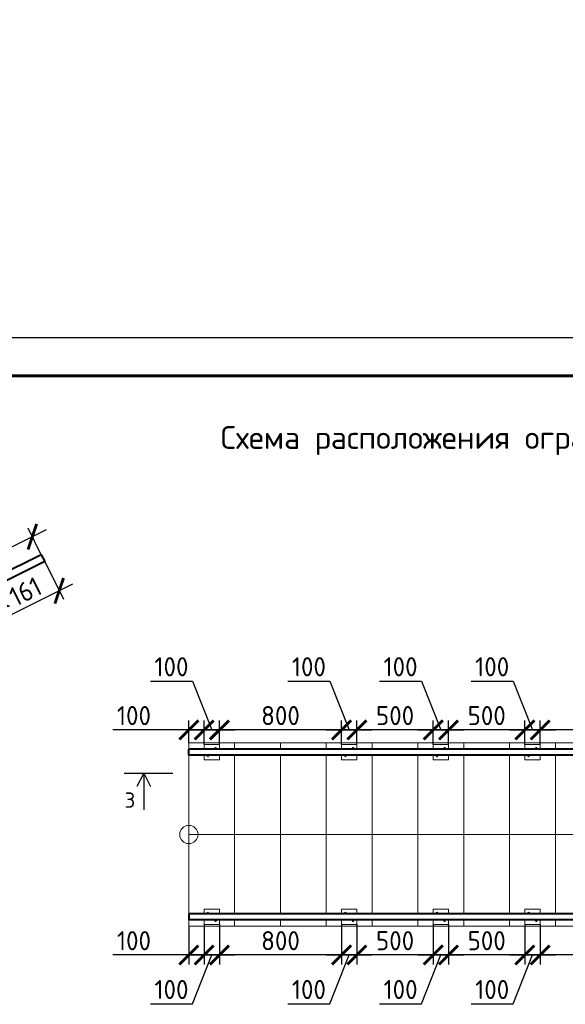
# Model space of a CAD drawing. Header units: millimetres. Extents: x 130535 to 1380046, y -231620 to 121434.
# Tile 130 of 135: x 910532 to 917676, y 12951 to 25855. Entities that reach past the tile are written whole.
import ezdxf
from ezdxf import colors
from ezdxf.entities.mleader import LeaderData, LeaderLine
from ezdxf.math import Vec2, Vec3

# ---------------------------------------------------------------- set-up
doc = ezdxf.new("R2010")
doc.units = ezdxf.units.MM
doc.layers.get('DEFPOINTS').update_dxf_attribs({"lineweight": 0})
for name, color, linetype, lineweight in [('!PIARENA-KR-ADDITIONAL TEXT_ВЫНОСКИ', 7, 'Continuous', 13), ('Колонна', 7, 'Continuous', 50), ('Основная', 7, 'Continuous', 40), ('Столовая Двери и окна', 7, 'Continuous', 15), ('Текст', 7, 'Continuous', 25), ('ТОНКИЕ', 7, 'Continuous', 9)]:
    doc.layers.add(name, color=color, linetype=linetype, lineweight=lineweight)
doc.styles.add('!Main', font='isocpeui.ttf')
doc.styles.add('GOST-2.304_Type-B', font='GOST_Common.ttf')
doc.styles.add('ISOCPEUR', font='isocpeur.ttf')
doc.dimstyles.new('СПДС', dxfattribs={"dimscale": 100, "dimtxt": 2.5, "dimasz": 2.5, "dimexe": 1.25, "dimexo": 0, "dimtad": 1, "dimdec": 0, "dimtxsty": 'GOST-2.304_Type-B', "dimblk": 'ARCHTICK', "dimcen": 2.5, "dimdle": 2, "dimadec": 0, "dimazin": 2, "dimtfac": 0.75, "dimtdec": 0, "dimtmove": 1, "dimatfit": 3, "dimfxl": 1, "dimtolj": 1, "dimarcsym": 1})

# ---------------------------------------------------------------- blocks, each defined once
blk = doc.blocks.new('_ArchTick')
at = {"color": 0, "linetype": 'ByBlock', "const_width": 0.15}
blk.add_lwpolyline([(-0.5, -0.5), (0.5, 0.5)], dxfattribs=at)
blk = doc.blocks.new('*D1279')
at = {"layer": 'DEFPOINTS', "color": 0, "linetype": 'Continuous', "lineweight": 0, "ltscale": 100}
for p in [(913147, 16547), (913147, 16357), (914747, 16357)]:
    blk.add_point(p, dxfattribs=at)
at = {"layer": 'ТОНКИЕ', "color": 0, "lineweight": -2}
for p, q in [((913147, 16357), (913147, 16672)), ((914747, 16357), (914747, 16672)), ((914947, 16547), (912947, 16547))]:
    blk.add_line(p, q, dxfattribs=at)
at = {"layer": 'ТОНКИЕ', "color": 0, "linetype": 'Continuous', "lineweight": -2, "ltscale": 100, "xscale": 250, "yscale": 250, "zscale": 250, "rotation": 180}
blk.add_blockref('_ArchTick', (913147, 16547), dxfattribs=at)
at = {"layer": 'ТОНКИЕ', "color": 0, "linetype": 'Continuous', "lineweight": -2, "ltscale": 100, "xscale": 250, "yscale": 250, "zscale": 250}
blk.add_blockref('_ArchTick', (914747, 16547), dxfattribs=at)
at = {"layer": 'ТОНКИЕ', "color": 0, "linetype": 'Continuous', "ltscale": 100, "insert": (913947, 16735), "char_height": 250, "attachment_point": 5, "style": 'GOST-2.304_Type-B'}
blk.add_mtext('\\A1;800', dxfattribs=at)
blk = doc.blocks.new('*D1280')
at = {"layer": 'DEFPOINTS', "color": 0, "linetype": 'Continuous', "lineweight": 0, "ltscale": 100}
for p in [(914947, 16547), (914947, 16357), (915947, 16357)]:
    blk.add_point(p, dxfattribs=at)
at = {"layer": 'ТОНКИЕ', "color": 0, "lineweight": -2}
for p, q in [((914947, 16357), (914947, 16672)), ((915947, 16357), (915947, 16672)), ((916147, 16547), (914747, 16547))]:
    blk.add_line(p, q, dxfattribs=at)
at = {"layer": 'ТОНКИЕ', "color": 0, "linetype": 'Continuous', "lineweight": -2, "ltscale": 100, "xscale": 250, "yscale": 250, "zscale": 250, "rotation": 180}
blk.add_blockref('_ArchTick', (914947, 16547), dxfattribs=at)
at = {"layer": 'ТОНКИЕ', "color": 0, "linetype": 'Continuous', "lineweight": -2, "ltscale": 100, "xscale": 250, "yscale": 250, "zscale": 250}
blk.add_blockref('_ArchTick', (915947, 16547), dxfattribs=at)
at = {"layer": 'ТОНКИЕ', "color": 0, "linetype": 'Continuous', "ltscale": 100, "insert": (915447, 16735), "char_height": 250, "attachment_point": 5, "style": 'GOST-2.304_Type-B'}
blk.add_mtext('\\A1;500', dxfattribs=at)
blk = doc.blocks.new('*D1281')
at = {"layer": 'DEFPOINTS', "color": 0, "linetype": 'Continuous', "lineweight": 0, "ltscale": 100}
for p in [(912747, 16547), (912747, 16377), (912947, 16357)]:
    blk.add_point(p, dxfattribs=at)
at = {"layer": 'ТОНКИЕ', "color": 0, "lineweight": -2}
for p, q in [((912747, 16377), (912747, 16672)), ((912947, 16357), (912947, 16672)), ((912747, 16547), (911753, 16547)), ((913147, 16547), (912547, 16547))]:
    blk.add_line(p, q, dxfattribs=at)
at = {"layer": 'ТОНКИЕ', "color": 0, "linetype": 'Continuous', "lineweight": -2, "ltscale": 100, "xscale": 250, "yscale": 250, "zscale": 250, "rotation": 180}
blk.add_blockref('_ArchTick', (912747, 16547), dxfattribs=at)
at = {"layer": 'ТОНКИЕ', "color": 0, "linetype": 'Continuous', "lineweight": -2, "ltscale": 100, "xscale": 250, "yscale": 250, "zscale": 250}
blk.add_blockref('_ArchTick', (912947, 16547), dxfattribs=at)
at = {"layer": 'ТОНКИЕ', "color": 0, "linetype": 'Continuous', "ltscale": 100, "insert": (912028, 16735), "char_height": 250, "attachment_point": 5, "style": 'GOST-2.304_Type-B'}
blk.add_mtext('\\A1;100', dxfattribs=at)
blk = doc.blocks.new('*D1282')
at = {"layer": 'DEFPOINTS', "color": 0, "linetype": 'Continuous', "lineweight": 0, "ltscale": 100}
for p in [(917347, 16547), (917347, 16357), (918942, 16357)]:
    blk.add_point(p, dxfattribs=at)
at = {"layer": 'ТОНКИЕ', "color": 0, "lineweight": -2, "ltscale": 100}
for p, q in [((917347, 16357), (917347, 16672)), ((918942, 16357), (918942, 16672)), ((919142, 16547), (917147, 16547))]:
    blk.add_line(p, q, dxfattribs=at)
at = {"layer": 'ТОНКИЕ', "color": 0, "linetype": 'Continuous', "lineweight": -2, "ltscale": 100, "xscale": 250, "yscale": 250, "zscale": 250, "rotation": 180}
blk.add_blockref('_ArchTick', (917347, 16547), dxfattribs=at)
at = {"layer": 'ТОНКИЕ', "color": 0, "linetype": 'Continuous', "lineweight": -2, "ltscale": 100, "xscale": 250, "yscale": 250, "zscale": 250}
blk.add_blockref('_ArchTick', (918942, 16547), dxfattribs=at)
at = {"layer": 'ТОНКИЕ', "color": 0, "linetype": 'Continuous', "ltscale": 100, "insert": (918142, 16735), "char_height": 250, "attachment_point": 5, "style": 'GOST-2.304_Type-B'}
blk.add_mtext('\\A1;800', dxfattribs=at)
blk = doc.blocks.new('*D1286')
at = {"layer": 'DEFPOINTS', "color": 0, "linetype": 'Continuous', "lineweight": 0, "ltscale": 100}
for p in [(917347, 16547), (917147, 16357), (917347, 16357)]:
    blk.add_point(p, dxfattribs=at)
at = {"layer": 'ТОНКИЕ', "color": 0, "lineweight": -2}
for p, q in [((916444, 17187), (916994, 17187)), ((916994, 17187), (917247, 16547)), ((917147, 16357), (917147, 16672)), ((917347, 16357), (917347, 16672)), ((916947, 16547), (917547, 16547))]:
    blk.add_line(p, q, dxfattribs=at)
at = {"layer": 'ТОНКИЕ', "color": 0, "linetype": 'Continuous', "lineweight": -2, "ltscale": 100, "xscale": 250, "yscale": 250, "zscale": 250, "rotation": 180}
blk.add_blockref('_ArchTick', (917147, 16547), dxfattribs=at)
at = {"layer": 'ТОНКИЕ', "color": 0, "linetype": 'Continuous', "lineweight": -2, "ltscale": 100, "xscale": 250, "yscale": 250, "zscale": 250}
blk.add_blockref('_ArchTick', (917347, 16547), dxfattribs=at)
at = {"layer": 'ТОНКИЕ', "color": 0, "linetype": 'Continuous', "ltscale": 100, "insert": (916719, 17375), "char_height": 250, "attachment_point": 5, "style": 'GOST-2.304_Type-B'}
blk.add_mtext('\\A1;100', dxfattribs=at)
blk = doc.blocks.new('*D1287')
at = {"layer": 'DEFPOINTS', "color": 0, "linetype": 'Continuous', "lineweight": 0, "ltscale": 100}
for p in [(914947, 16547), (914747, 16357), (914947, 16357)]:
    blk.add_point(p, dxfattribs=at)
at = {"layer": 'ТОНКИЕ', "color": 0, "lineweight": -2}
for p, q in [((914044, 17187), (914594, 17187)), ((914594, 17187), (914847, 16547)), ((914747, 16357), (914747, 16672)), ((914947, 16357), (914947, 16672)), ((914547, 16547), (915147, 16547))]:
    blk.add_line(p, q, dxfattribs=at)
at = {"layer": 'ТОНКИЕ', "color": 0, "linetype": 'Continuous', "lineweight": -2, "ltscale": 100, "xscale": 250, "yscale": 250, "zscale": 250, "rotation": 180}
blk.add_blockref('_ArchTick', (914747, 16547), dxfattribs=at)
at = {"layer": 'ТОНКИЕ', "color": 0, "linetype": 'Continuous', "lineweight": -2, "ltscale": 100, "xscale": 250, "yscale": 250, "zscale": 250}
blk.add_blockref('_ArchTick', (914947, 16547), dxfattribs=at)
at = {"layer": 'ТОНКИЕ', "color": 0, "linetype": 'Continuous', "ltscale": 100, "insert": (914319, 17375), "char_height": 250, "attachment_point": 5, "style": 'GOST-2.304_Type-B'}
blk.add_mtext('\\A1;100', dxfattribs=at)
blk = doc.blocks.new('*D1288')
at = {"layer": 'DEFPOINTS', "color": 0, "linetype": 'Continuous', "lineweight": 0, "ltscale": 100}
for p in [(913147, 16547), (912947, 16357), (913147, 16357)]:
    blk.add_point(p, dxfattribs=at)
at = {"layer": 'ТОНКИЕ', "color": 0, "lineweight": -2}
for p, q in [((912244, 17187), (912794, 17187)), ((912794, 17187), (913047, 16547)), ((912947, 16357), (912947, 16672)), ((913147, 16357), (913147, 16672)), ((912747, 16547), (913347, 16547))]:
    blk.add_line(p, q, dxfattribs=at)
at = {"layer": 'ТОНКИЕ', "color": 0, "linetype": 'Continuous', "lineweight": -2, "ltscale": 100, "xscale": 250, "yscale": 250, "zscale": 250, "rotation": 180}
blk.add_blockref('_ArchTick', (912947, 16547), dxfattribs=at)
at = {"layer": 'ТОНКИЕ', "color": 0, "linetype": 'Continuous', "lineweight": -2, "ltscale": 100, "xscale": 250, "yscale": 250, "zscale": 250}
blk.add_blockref('_ArchTick', (913147, 16547), dxfattribs=at)
at = {"layer": 'ТОНКИЕ', "color": 0, "linetype": 'Continuous', "ltscale": 100, "insert": (912519, 17375), "char_height": 250, "attachment_point": 5, "style": 'GOST-2.304_Type-B'}
blk.add_mtext('\\A1;100', dxfattribs=at)
blk = doc.blocks.new('Из_буфера5277')
at = {"linetype": 'Continuous', "lineweight": 25, "ltscale": 100}
blk.add_lwpolyline([(0, 0), (42000, 0), (42000, 29700), (0, 29700), (0, 0)], dxfattribs=at)
at = {"linetype": 'Continuous', "lineweight": 60, "ltscale": 100}
blk.add_lwpolyline([(2000, 500), (41500, 500), (41500, 29200), (2000, 29200), (2000, 500)], dxfattribs=at)
blk = doc.blocks.new('*D1350')
at = {"layer": 'DEFPOINTS', "color": 0, "linetype": 'Continuous', "lineweight": 0, "ltscale": 100}
for p in [(910814, 18843), (894197, 10879), (894314, 10643)]:
    blk.add_point(p, dxfattribs=at)
at = {"layer": 'ТОНКИЕ', "color": 0, "lineweight": -2, "ltscale": 100}
for p, q in [((910876, 19168), (894018, 10790)), ((910814, 18843), (910642, 19191)), ((894314, 10643), (894142, 10991))]:
    blk.add_line(p, q, dxfattribs=at)
at = {"layer": 'ТОНКИЕ', "color": 0, "linetype": 'Continuous', "lineweight": -2, "ltscale": 100, "xscale": 250, "yscale": 250, "zscale": 250}
for p, rotation in [((910697, 19079), 26.42598402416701), ((894197, 10879), 206.425984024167)]:
    blk.add_blockref('_ArchTick', p, dxfattribs=dict(at, rotation=rotation))
at = {"layer": 'ТОНКИЕ', "color": 0, "linetype": 'Continuous', "ltscale": 100, "insert": (902050, 14991), "char_height": 250, "attachment_point": 5, "rotation": 26.426, "style": 'GOST-2.304_Type-B'}
blk.add_mtext('\\A1;3685', dxfattribs=at)
blk = doc.blocks.new('*D1439')
at = {"layer": 'DEFPOINTS', "color": 0, "linetype": 'Continuous', "lineweight": 0, "ltscale": 100}
for p in [(916147, 16547), (915947, 16357), (916147, 16357)]:
    blk.add_point(p, dxfattribs=at)
at = {"layer": 'ТОНКИЕ', "color": 0, "lineweight": -2}
for p, q in [((915244, 17187), (915794, 17187)), ((915794, 17187), (916047, 16547)), ((915947, 16357), (915947, 16672)), ((916147, 16357), (916147, 16672)), ((915747, 16547), (916347, 16547))]:
    blk.add_line(p, q, dxfattribs=at)
at = {"layer": 'ТОНКИЕ', "color": 0, "linetype": 'Continuous', "lineweight": -2, "ltscale": 100, "xscale": 250, "yscale": 250, "zscale": 250, "rotation": 180}
blk.add_blockref('_ArchTick', (915947, 16547), dxfattribs=at)
at = {"layer": 'ТОНКИЕ', "color": 0, "linetype": 'Continuous', "lineweight": -2, "ltscale": 100, "xscale": 250, "yscale": 250, "zscale": 250}
blk.add_blockref('_ArchTick', (916147, 16547), dxfattribs=at)
at = {"layer": 'ТОНКИЕ', "color": 0, "linetype": 'Continuous', "ltscale": 100, "insert": (915519, 17375), "char_height": 250, "attachment_point": 5, "style": 'GOST-2.304_Type-B'}
blk.add_mtext('\\A1;100', dxfattribs=at)
blk = doc.blocks.new('*D1440')
at = {"layer": 'DEFPOINTS', "color": 0, "linetype": 'Continuous', "lineweight": 0, "ltscale": 100}
for p in [(916147, 16547), (916147, 16357), (917147, 16357)]:
    blk.add_point(p, dxfattribs=at)
at = {"layer": 'ТОНКИЕ', "color": 0, "lineweight": -2}
for p, q in [((916147, 16357), (916147, 16672)), ((917147, 16357), (917147, 16672)), ((917347, 16547), (915947, 16547))]:
    blk.add_line(p, q, dxfattribs=at)
at = {"layer": 'ТОНКИЕ', "color": 0, "linetype": 'Continuous', "lineweight": -2, "ltscale": 100, "xscale": 250, "yscale": 250, "zscale": 250, "rotation": 180}
blk.add_blockref('_ArchTick', (916147, 16547), dxfattribs=at)
at = {"layer": 'ТОНКИЕ', "color": 0, "linetype": 'Continuous', "lineweight": -2, "ltscale": 100, "xscale": 250, "yscale": 250, "zscale": 250}
blk.add_blockref('_ArchTick', (917147, 16547), dxfattribs=at)
at = {"layer": 'ТОНКИЕ', "color": 0, "linetype": 'Continuous', "ltscale": 100, "insert": (916647, 16735), "char_height": 250, "attachment_point": 5, "style": 'GOST-2.304_Type-B'}
blk.add_mtext('\\A1;500', dxfattribs=at)
blk = doc.blocks.new('*D1441')
at = {"layer": 'DEFPOINTS', "color": 0, "linetype": 'Continuous', "lineweight": 0, "ltscale": 100}
for p in [(913147, 13997), (914747, 13997), (913147, 13598)]:
    blk.add_point(p, dxfattribs=at)
at = {"layer": 'ТОНКИЕ', "color": 0, "lineweight": -2}
for p, q in [((913147, 13997), (913147, 13473)), ((914747, 13997), (914747, 13473)), ((914947, 13598), (912947, 13598))]:
    blk.add_line(p, q, dxfattribs=at)
at = {"layer": 'ТОНКИЕ', "color": 0, "linetype": 'Continuous', "lineweight": -2, "ltscale": 100, "xscale": 250, "yscale": 250, "zscale": 250, "rotation": 180}
blk.add_blockref('_ArchTick', (913147, 13598), dxfattribs=at)
at = {"layer": 'ТОНКИЕ', "color": 0, "linetype": 'Continuous', "lineweight": -2, "ltscale": 100, "xscale": 250, "yscale": 250, "zscale": 250}
blk.add_blockref('_ArchTick', (914747, 13598), dxfattribs=at)
at = {"layer": 'ТОНКИЕ', "color": 0, "linetype": 'Continuous', "ltscale": 100, "insert": (913947, 13785), "char_height": 250, "attachment_point": 5, "style": 'GOST-2.304_Type-B'}
blk.add_mtext('\\A1;800', dxfattribs=at)
blk = doc.blocks.new('*D1442')
at = {"layer": 'DEFPOINTS', "color": 0, "linetype": 'Continuous', "lineweight": 0, "ltscale": 100}
for p in [(914947, 13997), (915947, 13997), (914947, 13598)]:
    blk.add_point(p, dxfattribs=at)
at = {"layer": 'ТОНКИЕ', "color": 0, "lineweight": -2}
for p, q in [((914947, 13997), (914947, 13473)), ((915947, 13997), (915947, 13473)), ((916147, 13598), (914747, 13598))]:
    blk.add_line(p, q, dxfattribs=at)
at = {"layer": 'ТОНКИЕ', "color": 0, "linetype": 'Continuous', "lineweight": -2, "ltscale": 100, "xscale": 250, "yscale": 250, "zscale": 250, "rotation": 180}
blk.add_blockref('_ArchTick', (914947, 13598), dxfattribs=at)
at = {"layer": 'ТОНКИЕ', "color": 0, "linetype": 'Continuous', "lineweight": -2, "ltscale": 100, "xscale": 250, "yscale": 250, "zscale": 250}
blk.add_blockref('_ArchTick', (915947, 13598), dxfattribs=at)
at = {"layer": 'ТОНКИЕ', "color": 0, "linetype": 'Continuous', "ltscale": 100, "insert": (915447, 13785), "char_height": 250, "attachment_point": 5, "style": 'GOST-2.304_Type-B'}
blk.add_mtext('\\A1;500', dxfattribs=at)
blk = doc.blocks.new('*D1443')
at = {"layer": 'DEFPOINTS', "color": 0, "linetype": 'Continuous', "lineweight": 0, "ltscale": 100}
for p in [(912747, 13977), (912947, 13997), (912747, 13598)]:
    blk.add_point(p, dxfattribs=at)
at = {"layer": 'ТОНКИЕ', "color": 0, "lineweight": -2}
for p, q in [((912747, 13977), (912747, 13473)), ((912947, 13997), (912947, 13473)), ((912747, 13598), (911753, 13598)), ((913147, 13598), (912547, 13598))]:
    blk.add_line(p, q, dxfattribs=at)
at = {"layer": 'ТОНКИЕ', "color": 0, "linetype": 'Continuous', "lineweight": -2, "ltscale": 100, "xscale": 250, "yscale": 250, "zscale": 250, "rotation": 180}
blk.add_blockref('_ArchTick', (912747, 13598), dxfattribs=at)
at = {"layer": 'ТОНКИЕ', "color": 0, "linetype": 'Continuous', "lineweight": -2, "ltscale": 100, "xscale": 250, "yscale": 250, "zscale": 250}
blk.add_blockref('_ArchTick', (912947, 13598), dxfattribs=at)
at = {"layer": 'ТОНКИЕ', "color": 0, "linetype": 'Continuous', "ltscale": 100, "insert": (912028, 13785), "char_height": 250, "attachment_point": 5, "style": 'GOST-2.304_Type-B'}
blk.add_mtext('\\A1;100', dxfattribs=at)
blk = doc.blocks.new('*D1444')
at = {"layer": 'DEFPOINTS', "color": 0, "linetype": 'Continuous', "lineweight": 0, "ltscale": 100}
for p in [(917347, 13997), (918942, 13997), (917347, 13598)]:
    blk.add_point(p, dxfattribs=at)
at = {"layer": 'ТОНКИЕ', "color": 0, "lineweight": -2, "ltscale": 100}
for p, q in [((917347, 13997), (917347, 13473)), ((918942, 13997), (918942, 13473)), ((919142, 13598), (917147, 13598))]:
    blk.add_line(p, q, dxfattribs=at)
at = {"layer": 'ТОНКИЕ', "color": 0, "linetype": 'Continuous', "lineweight": -2, "ltscale": 100, "xscale": 250, "yscale": 250, "zscale": 250, "rotation": 180}
blk.add_blockref('_ArchTick', (917347, 13598), dxfattribs=at)
at = {"layer": 'ТОНКИЕ', "color": 0, "linetype": 'Continuous', "lineweight": -2, "ltscale": 100, "xscale": 250, "yscale": 250, "zscale": 250}
blk.add_blockref('_ArchTick', (918942, 13598), dxfattribs=at)
at = {"layer": 'ТОНКИЕ', "color": 0, "linetype": 'Continuous', "ltscale": 100, "insert": (918142, 13785), "char_height": 250, "attachment_point": 5, "style": 'GOST-2.304_Type-B'}
blk.add_mtext('\\A1;800', dxfattribs=at)
blk = doc.blocks.new('*D1446')
at = {"layer": 'DEFPOINTS', "color": 0, "linetype": 'Continuous', "lineweight": 0, "ltscale": 100}
for p in [(917147, 13997), (917347, 13997), (917347, 13598)]:
    blk.add_point(p, dxfattribs=at)
at = {"layer": 'ТОНКИЕ', "color": 0, "lineweight": -2}
for p, q in [((917147, 13997), (917147, 13473)), ((917347, 13997), (917347, 13473)), ((916947, 13598), (917547, 13598)), ((916994, 12958), (917247, 13598)), ((916444, 12958), (916994, 12958))]:
    blk.add_line(p, q, dxfattribs=at)
at = {"layer": 'ТОНКИЕ', "color": 0, "linetype": 'Continuous', "lineweight": -2, "ltscale": 100, "xscale": 250, "yscale": 250, "zscale": 250, "rotation": 180}
blk.add_blockref('_ArchTick', (917147, 13598), dxfattribs=at)
at = {"layer": 'ТОНКИЕ', "color": 0, "linetype": 'Continuous', "lineweight": -2, "ltscale": 100, "xscale": 250, "yscale": 250, "zscale": 250}
blk.add_blockref('_ArchTick', (917347, 13598), dxfattribs=at)
at = {"layer": 'ТОНКИЕ', "color": 0, "linetype": 'Continuous', "ltscale": 100, "insert": (916719, 13145), "char_height": 250, "attachment_point": 5, "style": 'GOST-2.304_Type-B'}
blk.add_mtext('\\A1;100', dxfattribs=at)
blk = doc.blocks.new('*D1447')
at = {"layer": 'DEFPOINTS', "color": 0, "linetype": 'Continuous', "lineweight": 0, "ltscale": 100}
for p in [(914747, 13997), (914947, 13997), (914947, 13598)]:
    blk.add_point(p, dxfattribs=at)
at = {"layer": 'ТОНКИЕ', "color": 0, "lineweight": -2}
for p, q in [((914747, 13997), (914747, 13473)), ((914947, 13997), (914947, 13473)), ((914547, 13598), (915147, 13598)), ((914594, 12958), (914847, 13598)), ((914044, 12958), (914594, 12958))]:
    blk.add_line(p, q, dxfattribs=at)
at = {"layer": 'ТОНКИЕ', "color": 0, "linetype": 'Continuous', "lineweight": -2, "ltscale": 100, "xscale": 250, "yscale": 250, "zscale": 250, "rotation": 180}
blk.add_blockref('_ArchTick', (914747, 13598), dxfattribs=at)
at = {"layer": 'ТОНКИЕ', "color": 0, "linetype": 'Continuous', "lineweight": -2, "ltscale": 100, "xscale": 250, "yscale": 250, "zscale": 250}
blk.add_blockref('_ArchTick', (914947, 13598), dxfattribs=at)
at = {"layer": 'ТОНКИЕ', "color": 0, "linetype": 'Continuous', "ltscale": 100, "insert": (914319, 13145), "char_height": 250, "attachment_point": 5, "style": 'GOST-2.304_Type-B'}
blk.add_mtext('\\A1;100', dxfattribs=at)
blk = doc.blocks.new('*D1448')
at = {"layer": 'DEFPOINTS', "color": 0, "linetype": 'Continuous', "lineweight": 0, "ltscale": 100}
for p in [(912947, 13997), (913147, 13997), (913147, 13598)]:
    blk.add_point(p, dxfattribs=at)
at = {"layer": 'ТОНКИЕ', "color": 0, "lineweight": -2}
for p, q in [((912947, 13997), (912947, 13473)), ((913147, 13997), (913147, 13473)), ((912747, 13598), (913347, 13598)), ((912794, 12958), (913047, 13598)), ((912244, 12958), (912794, 12958))]:
    blk.add_line(p, q, dxfattribs=at)
at = {"layer": 'ТОНКИЕ', "color": 0, "linetype": 'Continuous', "lineweight": -2, "ltscale": 100, "xscale": 250, "yscale": 250, "zscale": 250, "rotation": 180}
blk.add_blockref('_ArchTick', (912947, 13598), dxfattribs=at)
at = {"layer": 'ТОНКИЕ', "color": 0, "linetype": 'Continuous', "lineweight": -2, "ltscale": 100, "xscale": 250, "yscale": 250, "zscale": 250}
blk.add_blockref('_ArchTick', (913147, 13598), dxfattribs=at)
at = {"layer": 'ТОНКИЕ', "color": 0, "linetype": 'Continuous', "ltscale": 100, "insert": (912519, 13145), "char_height": 250, "attachment_point": 5, "style": 'GOST-2.304_Type-B'}
blk.add_mtext('\\A1;100', dxfattribs=at)
blk = doc.blocks.new('*D1450')
at = {"layer": 'DEFPOINTS', "color": 0, "linetype": 'Continuous', "lineweight": 0, "ltscale": 100}
for p in [(916147, 13997), (917147, 13997), (916147, 13598)]:
    blk.add_point(p, dxfattribs=at)
at = {"layer": 'ТОНКИЕ', "color": 0, "lineweight": -2}
for p, q in [((916147, 13997), (916147, 13473)), ((917147, 13997), (917147, 13473)), ((917347, 13598), (915947, 13598))]:
    blk.add_line(p, q, dxfattribs=at)
at = {"layer": 'ТОНКИЕ', "color": 0, "linetype": 'Continuous', "lineweight": -2, "ltscale": 100, "xscale": 250, "yscale": 250, "zscale": 250, "rotation": 180}
blk.add_blockref('_ArchTick', (916147, 13598), dxfattribs=at)
at = {"layer": 'ТОНКИЕ', "color": 0, "linetype": 'Continuous', "lineweight": -2, "ltscale": 100, "xscale": 250, "yscale": 250, "zscale": 250}
blk.add_blockref('_ArchTick', (917147, 13598), dxfattribs=at)
at = {"layer": 'ТОНКИЕ', "color": 0, "linetype": 'Continuous', "ltscale": 100, "insert": (916647, 13785), "char_height": 250, "attachment_point": 5, "style": 'GOST-2.304_Type-B'}
blk.add_mtext('\\A1;500', dxfattribs=at)
blk = doc.blocks.new('*D1451')
at = {"layer": 'DEFPOINTS', "color": 0, "linetype": 'Continuous', "lineweight": 0, "ltscale": 100}
for p in [(915947, 13997), (916147, 13997), (916147, 13598)]:
    blk.add_point(p, dxfattribs=at)
at = {"layer": 'ТОНКИЕ', "color": 0, "lineweight": -2}
for p, q in [((915947, 13997), (915947, 13473)), ((916147, 13997), (916147, 13473)), ((915747, 13598), (916347, 13598)), ((915794, 12958), (916047, 13598)), ((915244, 12958), (915794, 12958))]:
    blk.add_line(p, q, dxfattribs=at)
at = {"layer": 'ТОНКИЕ', "color": 0, "linetype": 'Continuous', "lineweight": -2, "ltscale": 100, "xscale": 250, "yscale": 250, "zscale": 250, "rotation": 180}
blk.add_blockref('_ArchTick', (915947, 13598), dxfattribs=at)
at = {"layer": 'ТОНКИЕ', "color": 0, "linetype": 'Continuous', "lineweight": -2, "ltscale": 100, "xscale": 250, "yscale": 250, "zscale": 250}
blk.add_blockref('_ArchTick', (916147, 13598), dxfattribs=at)
at = {"layer": 'ТОНКИЕ', "color": 0, "linetype": 'Continuous', "ltscale": 100, "insert": (915519, 13145), "char_height": 250, "attachment_point": 5, "style": 'GOST-2.304_Type-B'}
blk.add_mtext('\\A1;100', dxfattribs=at)
blk = doc.blocks.new('*D1484')
at = {"layer": 'DEFPOINTS', "color": 0, "linetype": 'Continuous', "lineweight": 0, "ltscale": 100}
for p in [(910859, 18753), (910139, 18396), (911049, 18371)]:
    blk.add_point(p, dxfattribs=at)
at = {"layer": 'ТОНКИЕ', "color": 0, "lineweight": -2, "ltscale": 100}
for p, q in [((910859, 18753), (911104, 18259)), ((910150, 17925), (911228, 18460)), ((910139, 18396), (910385, 17902))]:
    blk.add_line(p, q, dxfattribs=at)
at = {"layer": 'ТОНКИЕ', "color": 0, "linetype": 'Continuous', "lineweight": -2, "ltscale": 100, "xscale": 250, "yscale": 250, "zscale": 250}
for p, rotation in [((911049, 18371), 26.42598402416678), ((910329, 18014), 206.4259840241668)]:
    blk.add_blockref('_ArchTick', p, dxfattribs=dict(at, rotation=rotation))
at = {"layer": 'ТОНКИЕ', "color": 0, "linetype": 'Continuous', "ltscale": 100, "insert": (910606, 18361), "char_height": 250, "attachment_point": 5, "rotation": 26.426, "style": 'GOST-2.304_Type-B'}
blk.add_mtext('\\A1;161', dxfattribs=at)

msp = doc.modelspace()

# ---------------------------------------------------------------- linework, layer by layer
at = {"layer": 'Колонна', "transparency": 33554687}
for centre in [(913096.5, 16306.8), (914896.5, 16306.8), (916096.5, 16306.8), (917296.5, 16306.8), (912996.5, 16206.8), (914796.5, 16206.8), (915996.5, 16206.8), (917196.5, 16206.8), (912996.5, 14146.8), (914796.5, 14146.8), (915996.5, 14146.8), (917196.5, 14146.8), (913096.5, 14046.8), (914896.5, 14046.8), (916096.5, 14046.8), (917296.5, 14046.8)]:
    msp.add_circle(centre, 4.75, dxfattribs=at)
at = {"layer": 'Основная', "transparency": 33554687}
for p, q in [((910814.4, 18843), (894314.4, 10643)), ((910814.4, 18843), (910858.9, 18753.5)), ((910858.9, 18753.5), (894358.9, 10553.5)), ((912746.5, 16216.8), (912746.5, 16296.8)), ((919342.2, 16216.8), (912746.5, 16216.8)), ((912746.5, 14136.8), (912746.5, 14056.8)), ((919342.2, 14136.8), (912746.5, 14136.8))]:
    msp.add_line(p, q, dxfattribs=at)
at = {"layer": 'Основная', "transparency": 33554687, "extrusion": (0, 0, -1)}
for p, q in [((919342.2, 16296.8), (912746.5, 16296.8)), ((919342.2, 14056.8), (912746.5, 14056.8))]:
    msp.add_line(p, q, dxfattribs=at)
at = {"layer": 'Столовая Двери и окна', "color": 18, "lineweight": 30, "true_color": 0x000000}
for p, q in [((911899.8, 15979.1, -360), (912538.3, 15979.1, -360)), ((912155.6, 15979.1, -360), (912067.6, 15803.9, -360)), ((912155.6, 15979.1, -360), (912155.6, 15500.6, -360)), ((912155.6, 15979.1, -360), (912243.6, 15803.9, -360))]:
    msp.add_line(p, q, dxfattribs=at)
at = {"layer": 'ТОНКИЕ', "transparency": 33554687}
for p, q in [((912746.5, 13976.8), (912746.5, 16376.8)), ((912746.5, 13976.8), (912746.5, 16376.8)), ((919342.2, 16376.8), (912746.5, 16376.8)), ((913346.5, 16296.8), (913346.5, 16376.8)), ((913346.5, 16296.8), (913346.5, 16376.8)), ((913946.5, 16296.8), (913946.5, 16376.8)), ((913946.5, 16296.8), (913946.5, 16376.8)), ((914546.5, 16296.8), (914546.5, 16376.8)), ((914546.5, 16296.8), (914546.5, 16376.8)), ((915146.5, 16296.8), (915146.5, 16376.8)), ((915146.5, 16296.8), (915146.5, 16376.8)), ((915746.5, 16296.8), (915746.5, 16376.8)), ((915746.5, 16296.8), (915746.5, 16376.8)), ((916346.5, 16296.8), (916346.5, 16376.8)), ((916346.5, 16296.8), (916346.5, 16376.8)), ((916946.5, 16296.8), (916946.5, 16376.8)), ((916946.5, 16296.8), (916946.5, 16376.8)), ((917546.5, 16296.8), (917546.5, 16376.8)), ((917546.5, 16296.8), (917546.5, 16376.8)), ((913346.5, 14136.8), (913346.5, 16216.8)), ((913346.5, 14136.8), (913346.5, 16216.8)), ((913946.5, 14136.8), (913946.5, 16216.8)), ((913946.5, 14136.8), (913946.5, 16216.8)), ((914546.5, 14136.8), (914546.5, 16216.8)), ((914546.5, 14136.8), (914546.5, 16216.8)), ((915146.5, 14136.8), (915146.5, 16216.8)), ((915146.5, 14136.8), (915146.5, 16216.8)), ((915746.5, 14136.8), (915746.5, 16216.8)), ((915746.5, 14136.8), (915746.5, 16216.8)), ((916346.5, 14136.8), (916346.5, 16216.8)), ((916346.5, 14136.8), (916346.5, 16216.8)), ((916946.5, 14136.8), (916946.5, 16216.8)), ((916946.5, 14136.8), (916946.5, 16216.8)), ((917546.5, 14136.8), (917546.5, 16216.8)), ((917546.5, 14136.8), (917546.5, 16216.8)), ((912746.5, 15176.8), (919342.2, 15176.8)), ((912746.5, 13976.8), (921742.2, 13976.8)), ((913346.5, 13976.8), (913346.5, 14056.8)), ((913346.5, 13976.8), (913346.5, 14056.8)), ((913946.5, 13976.8), (913946.5, 14056.8)), ((913946.5, 13976.8), (913946.5, 14056.8)), ((914546.5, 13976.8), (914546.5, 14056.8)), ((914546.5, 13976.8), (914546.5, 14056.8)), ((915146.5, 13976.8), (915146.5, 14056.8)), ((915146.5, 13976.8), (915146.5, 14056.8)), ((915746.5, 13976.8), (915746.5, 14056.8)), ((915746.5, 13976.8), (915746.5, 14056.8)), ((916346.5, 13976.8), (916346.5, 14056.8)), ((916346.5, 13976.8), (916346.5, 14056.8)), ((916946.5, 13976.8), (916946.5, 14056.8)), ((916946.5, 13976.8), (916946.5, 14056.8)), ((917546.5, 13976.8), (917546.5, 14056.8)), ((917546.5, 13976.8), (917546.5, 14056.8))]:
    msp.add_line(p, q, dxfattribs=at)
at = {"layer": 'ТОНКИЕ'}
for points in [[(912946.5, 16296.8), (912946.5, 16356.8), (913146.5, 16356.8), (913146.5, 16296.8)], [(914746.5, 16296.8), (914746.5, 16356.8), (914946.5, 16356.8), (914946.5, 16296.8)], [(915946.5, 16296.8), (915946.5, 16356.8), (916146.5, 16356.8), (916146.5, 16296.8)], [(917146.5, 16296.8), (917146.5, 16356.8), (917346.5, 16356.8), (917346.5, 16296.8)], [(913146.5, 16216.8), (913146.5, 16156.8), (912946.5, 16156.8), (912946.5, 16216.8)], [(914946.5, 16216.8), (914946.5, 16156.8), (914746.5, 16156.8), (914746.5, 16216.8)], [(916146.5, 16216.8), (916146.5, 16156.8), (915946.5, 16156.8), (915946.5, 16216.8)], [(917346.5, 16216.8), (917346.5, 16156.8), (917146.5, 16156.8), (917146.5, 16216.8)], [(913146.5, 14136.8), (913146.5, 14196.8), (912946.5, 14196.8), (912946.5, 14136.8)], [(914946.5, 14136.8), (914946.5, 14196.8), (914746.5, 14196.8), (914746.5, 14136.8)], [(916146.5, 14136.8), (916146.5, 14196.8), (915946.5, 14196.8), (915946.5, 14136.8)], [(917346.5, 14136.8), (917346.5, 14196.8), (917146.5, 14196.8), (917146.5, 14136.8)], [(912946.5, 14056.8), (912946.5, 13996.8), (913146.5, 13996.8), (913146.5, 14056.8)], [(914746.5, 14056.8), (914746.5, 13996.8), (914946.5, 13996.8), (914946.5, 14056.8)], [(915946.5, 14056.8), (915946.5, 13996.8), (916146.5, 13996.8), (916146.5, 14056.8)], [(917146.5, 14056.8), (917146.5, 13996.8), (917346.5, 13996.8), (917346.5, 14056.8)]]:
    msp.add_lwpolyline(points, dxfattribs=at)
at = {"layer": 'ТОНКИЕ', "transparency": 33554687}
msp.add_circle((912746.5, 15176.8), 120, dxfattribs=at)

# ---------------------------------------------------------------- block references
at = {"layer": 'Столовая Двери и окна', "color": 18, "lineweight": 25, "true_color": 0x000000}
msp.add_blockref('Из_буфера5277', (891464.1, -8014.6), dxfattribs=at)

# ---------------------------------------------------------------- texts
at = {"layer": 'Столовая Двери и окна', "color": 18, "true_color": 0x000000, "style": 'ISOCPEUR'}
msp.add_text('3', height=200, dxfattribs=at).set_placement((911904.8, 15527.7, -360))
at = {"layer": 'Текст', "lineweight": 25, "style": 'ISOCPEUR'}
msp.add_text('Схема расположения ограждений лестницы ЛН-5.', height=300, dxfattribs=at).set_placement((913164.1, 20229.7))

# ---------------------------------------------------------------- dimensions: what is measured, and where the dimension line sits
at = {"layer": 'ТОНКИЕ', "ltscale": 100}
dim = msp.add_linear_dim(base=(894197.2, 10879), p1=(910814.4, 18843), p2=(894314.4, 10643), angle=206.42598, dimstyle='СПДС', override={"dimscale": 100, "dimlfac": 0.2}, dxfattribs=at)
dim.commit()
dim.dimension.update_dxf_attribs({"geometry": '*D1350', "text_midpoint": (902133.4, 14823), "dimtype": 160})
dim = msp.add_linear_dim(base=(911048.8, 18371.4), p1=(910139.4, 18395.9), p2=(910858.9, 18753.5), angle=26.42598, dimstyle='СПДС', override={"dimlfac": 0.2}, dxfattribs=at)
dim.commit()
dim.dimension.update_dxf_attribs({"geometry": '*D1484', "text_midpoint": (910605.6, 18360.5)})
at = {"layer": 'ТОНКИЕ', "color": 7}
for base, p1, p2, picture, middle in [((913146.5, 16547.2), (912946.5, 16356.8), (913146.5, 16356.8), '*D1288', (912732, 17187.3)), ((914946.5, 16547.2), (914746.5, 16356.8), (914946.5, 16356.8), '*D1287', (914532, 17187.3)), ((916146.5, 16547.2), (915946.5, 16356.8), (916146.5, 16356.8), '*D1439', (915732, 17187.3)), ((917346.5, 16547.2), (917146.5, 16356.8), (917346.5, 16356.8), '*D1286', (916932, 17187.3)), ((913146.5, 13597.8), (912946.5, 13996.8), (913146.5, 13996.8), '*D1448', (912732, 12957.7)), ((914946.5, 13597.8), (914746.5, 13996.8), (914946.5, 13996.8), '*D1447', (914532, 12957.7)), ((916146.5, 13597.8), (915946.5, 13996.8), (916146.5, 13996.8), '*D1451', (915732, 12957.7)), ((917346.5, 13597.8), (917146.5, 13996.8), (917346.5, 13996.8), '*D1446', (916932, 12957.7))]:
    dim = msp.add_linear_dim(base=base, p1=p1, p2=p2, angle=180, dimstyle='СПДС', override={"dimlfac": 0.5}, dxfattribs=at)
    dim.commit()
    dim.dimension.update_dxf_attribs({"geometry": picture, "text_midpoint": middle, "dimtype": 160})
for base, p1, p2, picture, middle in [((912746.5, 16547.2), (912946.5, 16356.8), (912746.5, 16376.8), '*D1281', (912028.5, 16527.3)), ((913146.5, 16547.2), (914746.5, 16356.8), (913146.5, 16356.8), '*D1279', (913946.5, 16547.2)), ((914946.5, 16547.2), (915946.5, 16356.8), (914946.5, 16356.8), '*D1280', (915446.5, 16547.2)), ((916146.5, 16547.2), (917146.5, 16356.8), (916146.5, 16356.8), '*D1440', (916646.5, 16547.2)), ((912746.5, 13597.8), (912946.5, 13996.8), (912746.5, 13976.8), '*D1443', (912028.5, 13617.7)), ((913146.5, 13597.8), (914746.5, 13996.8), (913146.5, 13996.8), '*D1441', (913946.5, 13597.8)), ((914946.5, 13597.8), (915946.5, 13996.8), (914946.5, 13996.8), '*D1442', (915446.5, 13597.8)), ((916146.5, 13597.8), (917146.5, 13996.8), (916146.5, 13996.8), '*D1450', (916646.5, 13597.8))]:
    dim = msp.add_linear_dim(base=base, p1=p1, p2=p2, dimstyle='СПДС', override={"dimlfac": 0.5}, dxfattribs=at)
    dim.commit()
    dim.dimension.update_dxf_attribs({"geometry": picture, "text_midpoint": middle, "dimtype": 160})
at = {"layer": 'ТОНКИЕ', "color": 7, "ltscale": 100}
for base, p1, p2, picture, middle in [((917346.5, 16547.2), (918942.2, 16356.5), (917346.5, 16356.8), '*D1282', (918142.2, 16547.2)), ((917346.5, 13597.8), (918942.2, 13996.8), (917346.5, 13996.8), '*D1444', (918142.2, 13597.8))]:
    dim = msp.add_linear_dim(base=base, p1=p1, p2=p2, text='800', dimstyle='СПДС', override={"dimlfac": 0.5}, dxfattribs=at)
    dim.commit()
    dim.dimension.update_dxf_attribs({"geometry": picture, "text_midpoint": middle, "dimtype": 160})

# ---------------------------------------------------------------- leaders
at = {"layer": '!PIARENA-KR-ADDITIONAL TEXT_ВЫНОСКИ', "ltscale": 30}
ml = msp.add_multileader_mtext('Standard', dxfattribs=at)
ml.set_content('{\\fISOCPEUR|b0|i0|c0|p34;\\C256;поз.2 нижняя %%c10 А500С, шаг 200х200\\P поз.1   верхняя %%c10 А500С, шаг 200х200\\Pфоновая арматура, раскладку начинать \\Pвдоль цифровых осей}', color=3, style='!Main')
ml.set_leader_properties(color=256, linetype='ByLayer', lineweight=-1)
ml.build(insert=Vec2(0, 0))
ml.multileader.update_dxf_attribs({"text_left_attachment_type": 6, "text_right_attachment_type": 6, "dogleg_length": 0.339, "arrow_head_size": 160000, "scale": 100})
ctx = ml.context
ctx.base_point, ctx.scale, ctx.char_height, ctx.arrow_head_size, ctx.landing_gap_size, ctx.plane_origin = Vec3(817359.6, 17503.3), 100, 250, 160000, 0, Vec3(823407.5, 13210.4)
ctx.left_attachment, ctx.right_attachment, ctx.text_align_type = 6, 6, 1
notes = []
notes.append((ctx, [(0, (1, 1, 0), (823868.6, 17503.3), (-1, 0), 33.9, [(0, [(825874.7, 16893)], 0, [])])]))
ctx.mtext.insert, ctx.mtext.width, ctx.mtext.alignment, ctx.mtext.flow_direction = Vec3(820597.1, 17828.3), 10171.308, 2, 5
for ctx, leaders in notes:
    for number, flags, end, landing, length, lines in leaders:
        leader = LeaderData()
        leader.index, (leader.has_last_leader_line, leader.has_dogleg_vector, leader.attachment_direction) = number, flags
        leader.last_leader_point, leader.dogleg_vector, leader.dogleg_length = Vec3(end), Vec3(landing), length
        for number, points, colour, breaks in lines:
            line = LeaderLine()
            line.index, line.vertices, line.color, line.breaks = number, Vec3.list(points), colors.encode_raw_color(colour), breaks
            leader.lines.append(line)
        ctx.leaders.append(leader)

doc.saveas('drawing.dxf')
